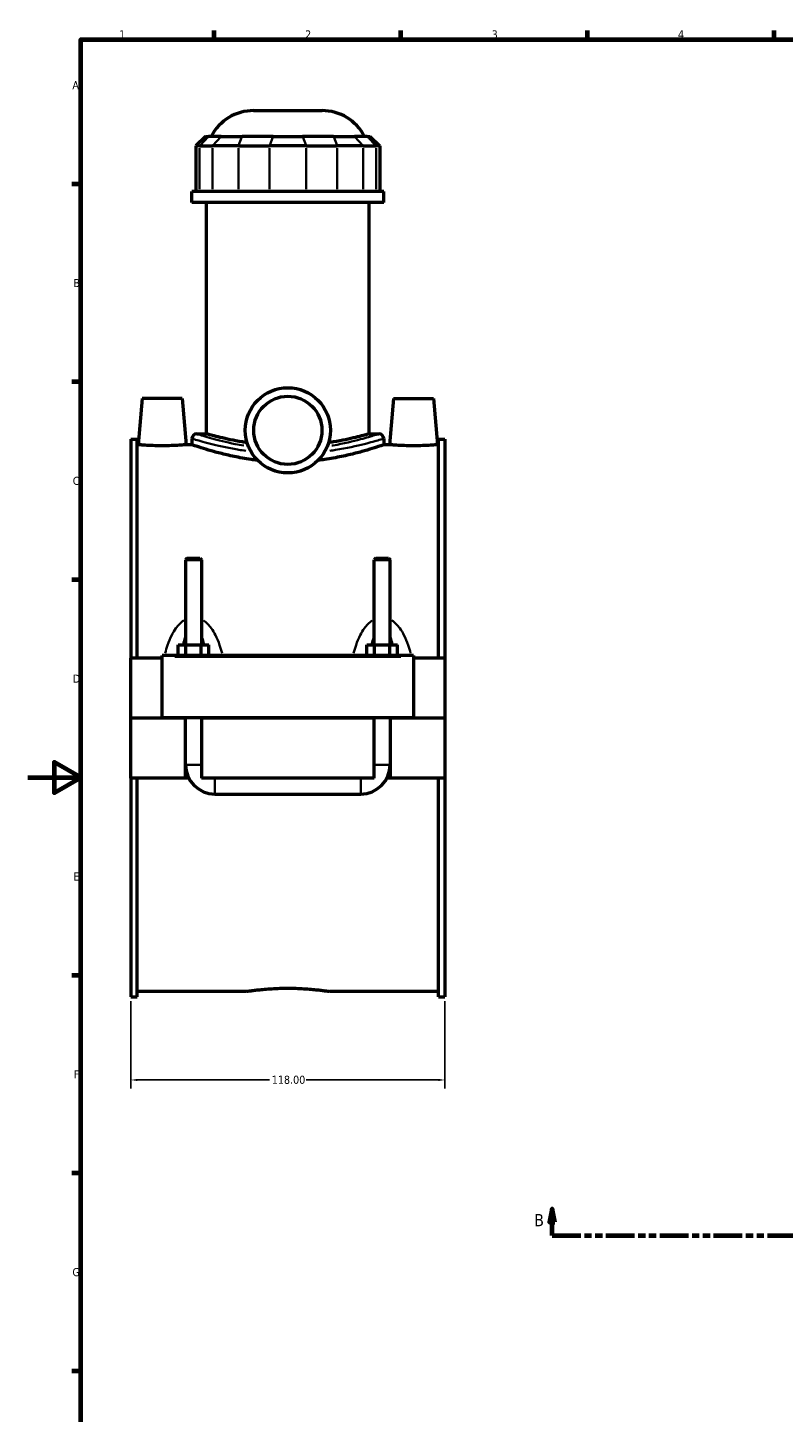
# Model space of a CAD drawing. Header units: millimetres. Extents: x 0 to 898, y -421 to 997.
# Tile 3 of 6: x 0 to 284, y 59 to 578. Entities that reach past the tile are written whole.
import ezdxf

# ---------------------------------------------------------------- set-up
doc = ezdxf.new("R2010")
doc.units = ezdxf.units.MM
doc.linetypes.add('DOUBLE_DASH_CHAIN', pattern=[1.2403, 0.6614, -0.0827, 0.1654, -0.0827, 0.1654, -0.0827])
for name, color, linetype, lineweight in [('Border (ANSI)', 7, 'Continuous', 70), ('Dimension (ANSI)', 7, 'Continuous', 25), ('Section Line (ANSI)', 7, 'DOUBLE_DASH_CHAIN', 70), ('Visible (ANSI)', 7, 'Continuous', 50), ('Visible Narrow (ANSI)', 7, 'Continuous', 35)]:
    doc.layers.add(name, color=color, linetype=linetype, lineweight=lineweight)
doc.styles.add('Label Text (ANSI)', font='tahoma.ttf')
doc.styles.add('Note Text (ANSI)', font='tahoma.ttf')
doc.dimstyles.new('Default - mm (ANSI)', dxfattribs={"dimtxt": 3.048, "dimasz": 2.5, "dimexe": 3.175, "dimexo": 1.6002, "dimgap": 0.8, "dimtad": 0, "dimtoh": 1, "dimrnd": 1e-08, "dimzin": 4, "dimdsep": 46, "dimtxsty": 'Note Text (ANSI)', "dimcen": 0.09, "dimdle": 10, "dimclrd": 256, "dimclre": 256, "dimclrt": 230, "dimadec": 1, "dimazin": 1, "dimtfac": 1, "dimtofl": 0, "dimtmove": 0, "dimatfit": 3, "dimfxl": 1, "dimtolj": 1, "dimtzin": 4, "dimlwd": -1, "dimlwe": -1, "dimarcsym": 0})

# ---------------------------------------------------------------- blocks, each defined once
blk = doc.blocks.new('Borders Default Border')
at = {"layer": 'Border (ANSI)'}
for p, q in [((70.08, 574), (70.08, 577.45)), ((140.17, 574), (140.17, 577.45)), ((210.25, 574), (210.25, 577.45)), ((280.33, 574), (280.33, 577.45)), ((20, 519.75), (16.55, 519.75)), ((20, 445.5), (16.55, 445.5)), ((20, 371.25), (16.55, 371.25)), ((20, 222.75), (16.55, 222.75)), ((20, 148.5), (16.55, 148.5)), ((20, 74.25), (16.55, 74.25))]:
    blk.add_line(p, q, dxfattribs=at)
at = {"layer": 'Border (ANSI)', "flags": 128}
for points in [[(20, 20), (20, 574), (821, 574), (821, 20), (20, 20)], [(0, 297), (20, 297), (10, 302.77), (10, 291.23), (20, 297)]]:
    blk.add_lwpolyline(points, dxfattribs=at)
at = {"layer": 'Border (ANSI)', "color": 230, "true_color": 0xff0080, "char_height": 3.05, "attachment_point": 7, "style": 'Note Text (ANSI)'}
for s, insert in [('1', (34.35, 574.4)), ('2', (104.2, 574.4)), ('3', (174.26, 574.34)), ('4', (244.23, 574.4)), ('A', (16.78, 555.35)), ('B', (17.15, 481.1)), ('C', (16.95, 406.8)), ('D', (16.96, 332.6)), ('E', (17.21, 258.35)), ('F', (17.29, 184.1)), ('G', (16.81, 109.79))]:
    blk.add_mtext(s, dxfattribs=dict(at, insert=insert))
blk = doc.blocks.new('2dTransSection0')
at = {"layer": 'Section Line (ANSI)', "linetype": 'Continuous'}
for p, q in [((196.96, 135.1), (195.96, 130.1)), ((195.96, 130.1), (197.96, 130.1)), ((196.96, 130.1), (196.96, 135.1)), ((197.96, 130.1), (196.96, 135.1)), ((196.96, 125.1), (196.96, 130.1)), ((571.55, 135.1), (570.55, 130.1)), ((570.55, 130.1), (572.55, 130.1)), ((571.55, 130.1), (571.55, 135.1)), ((572.55, 130.1), (571.55, 135.1)), ((571.55, 125.1), (571.55, 130.1)), ((196.96, 125.1), (207.58, 125.1)), ((560.94, 125.1), (571.55, 125.1))]:
    blk.add_line(p, q, dxfattribs=at)
at = {"layer": 'Section Line (ANSI)', "linetype": 'DOUBLE_DASH_CHAIN', "ltscale": 16.303146}
blk.add_line((196.96, 125.1), (571.55, 125.1), dxfattribs=at)
at = {"layer": 'Section Line (ANSI)', "linetype": 'Continuous', "flags": 128}
for points in [[(197.96, 130.1), (196.96, 135.1), (195.96, 130.1), (197.96, 130.1)], [(572.55, 130.1), (571.55, 135.1), (570.55, 130.1), (572.55, 130.1)]]:
    blk.add_lwpolyline(points, dxfattribs=at)
at = {"layer": 'Section Line (ANSI)'}
for points in [[(197.96, 130.1), (196.96, 135.1), (195.96, 130.1), (197.96, 130.1)], [(572.55, 130.1), (571.55, 135.1), (570.55, 130.1), (572.55, 130.1)]]:
    blk.add_solid(points, dxfattribs=at)
at = {"layer": 'Section Line (ANSI)', "char_height": 4.57, "attachment_point": 7, "style": 'Label Text (ANSI)'}
for insert in [(190.21, 128.6), (575.51, 128.6)]:
    blk.add_mtext('B', dxfattribs=dict(at, insert=insert))
blk = doc.blocks.new('*D8')
at = {"layer": 'Defpoints', "color": 0, "transparency": 16777216}
for p in [(38.72, 214.68), (156.72, 214.68), (156.72, 183.5)]:
    blk.add_point(p, dxfattribs=at)
at = {"layer": 'Dimension (ANSI)', "transparency": 16777216}
for p, q in [((38.72, 213.08), (38.72, 180.33)), ((156.72, 213.08), (156.72, 180.33)), ((41.22, 183.5), (90.88, 183.5)), ((154.22, 183.5), (104.56, 183.5))]:
    blk.add_line(p, q, dxfattribs=at)
for points in [[(41.22, 183.92), (41.22, 183.09), (38.72, 183.5)], [(154.22, 183.92), (154.22, 183.09), (156.72, 183.5)]]:
    blk.add_solid(points, dxfattribs=at)
at = {"layer": 'Dimension (ANSI)', "color": 230, "true_color": 0xff0080, "transparency": 16777216, "insert": (91.68, 185.1), "char_height": 3.048, "attachment_point": 1, "style": 'Note Text (ANSI)'}
blk.add_mtext('\\A1;118.00', dxfattribs=at)

msp = doc.modelspace()

# ---------------------------------------------------------------- linework, layer by layer
at = {"layer": 'Visible (ANSI)'}
for p, q in [((84.867, 547.333), (110.564, 547.333)), ((66.798, 537.673), (63.198, 534.073)), ((66.798, 537.673), (67.894, 537.673)), ((72.732, 537.673), (67.894, 537.673)), ((72.732, 537.673), (80.525, 537.673)), ((92.205, 537.673), (80.525, 537.673)), ((92.205, 537.673), (103.226, 537.673)), ((114.905, 537.673), (103.226, 537.673)), ((114.905, 537.673), (122.698, 537.673)), ((127.536, 537.673), (122.698, 537.673)), ((127.536, 537.673), (128.632, 537.673)), ((128.632, 537.673), (132.232, 534.073)), ((64.569, 534.073), (63.198, 534.073)), ((63.198, 534.073), (63.198, 516.973)), ((64.569, 534.073), (69.406, 534.073)), ((79.148, 534.073), (69.406, 534.073)), ((79.148, 534.073), (90.827, 534.073)), ((104.604, 534.073), (90.827, 534.073)), ((104.604, 534.073), (116.283, 534.073)), ((126.024, 534.073), (116.283, 534.073)), ((126.024, 534.073), (130.862, 534.073)), ((132.232, 534.073), (130.862, 534.073)), ((132.232, 534.073), (132.232, 516.973)), ((133.715, 516.973), (61.715, 516.973)), ((61.715, 512.833), (61.715, 516.973)), ((133.715, 512.833), (133.715, 516.973)), ((133.715, 512.833), (61.715, 512.833)), ((67.115, 426.037), (67.115, 512.833)), ((128.315, 426.037), (128.315, 512.833)), ((43.015, 439.333), (41.493, 421.933)), ((58.015, 439.333), (43.015, 439.333)), ((58.015, 439.333), (59.538, 421.933)), ((137.415, 439.333), (135.893, 421.933)), ((137.415, 439.333), (152.415, 439.333)), ((152.415, 439.333), (153.938, 421.933)), ((38.715, 423.985), (38.715, 341.833)), ((38.715, 423.985), (41.075, 423.985)), ((41.075, 341.833), (41.075, 423.985)), ((41.493, 421.933), (41.075, 421.933)), ((61.715, 421.933), (59.538, 421.933)), ((61.715, 424.237), (61.715, 421.933)), ((63.515, 426.037), (67.115, 426.037)), ((128.315, 426.037), (131.915, 426.037)), ((133.715, 424.237), (133.715, 421.933)), ((135.893, 421.933), (133.715, 421.933)), ((154.355, 421.933), (153.938, 421.933)), ((154.355, 341.833), (154.355, 423.985)), ((154.355, 423.985), (156.715, 423.985)), ((156.715, 423.985), (156.715, 341.833)), ((59.915, 379.383), (59.315, 378.783)), ((59.915, 379.383), (64.715, 379.383)), ((64.715, 379.383), (65.315, 378.783)), ((130.715, 379.383), (130.115, 378.783)), ((130.715, 379.383), (135.515, 379.383)), ((135.515, 379.383), (136.115, 378.783)), ((65.315, 378.783), (59.315, 378.783)), ((59.315, 378.783), (59.315, 346.833)), ((65.315, 378.783), (65.315, 346.833)), ((136.115, 378.783), (130.115, 378.783)), ((130.115, 346.833), (130.115, 378.783)), ((136.115, 346.833), (136.115, 378.783)), ((56.542, 342.833), (56.542, 346.833)), ((56.542, 346.833), (59.429, 346.833)), ((59.429, 342.833), (59.429, 346.833)), ((59.429, 346.833), (65.202, 346.833)), ((65.202, 342.833), (65.202, 346.833)), ((65.202, 346.833), (68.089, 346.833)), ((68.089, 342.833), (68.089, 346.833)), ((127.342, 346.833), (130.229, 346.833)), ((127.342, 342.833), (127.342, 346.833)), ((130.229, 342.833), (130.229, 346.833)), ((130.229, 346.833), (136.002, 346.833)), ((136.002, 342.833), (136.002, 346.833)), ((136.002, 346.833), (138.889, 346.833)), ((138.889, 342.833), (138.889, 346.833)), ((50.515, 341.833), (38.715, 341.833)), ((38.715, 319.383), (38.715, 341.833)), ((50.515, 342.333), (50.515, 342.833)), ((144.915, 342.833), (50.515, 342.833)), ((50.515, 319.383), (50.515, 342.333)), ((144.915, 342.833), (144.915, 342.333)), ((144.915, 342.333), (144.915, 319.383)), ((156.715, 341.833), (144.915, 341.833)), ((156.715, 341.833), (156.715, 319.383)), ((38.715, 319.383), (50.515, 319.383)), ((38.715, 296.833), (38.715, 319.283)), ((59.315, 319.283), (38.715, 319.283)), ((144.915, 319.383), (50.515, 319.383)), ((59.315, 319.383), (59.315, 319.283)), ((59.315, 296.833), (59.315, 319.283)), ((65.315, 319.383), (65.315, 319.283)), ((65.315, 319.283), (65.315, 296.833)), ((130.115, 319.283), (65.315, 319.283)), ((130.115, 319.283), (130.115, 319.383)), ((130.115, 296.833), (130.115, 319.283)), ((136.115, 319.283), (136.115, 319.383)), ((136.115, 319.283), (136.115, 296.833)), ((156.715, 319.283), (136.115, 319.283)), ((144.915, 319.383), (156.715, 319.383)), ((156.715, 319.283), (156.715, 296.833)), ((59.315, 296.833), (38.715, 296.833)), ((38.715, 296.833), (38.715, 214.681)), ((41.075, 214.681), (41.075, 296.833)), ((60.517, 296.833), (59.315, 296.833)), ((130.115, 296.833), (65.315, 296.833)), ((136.115, 296.833), (134.913, 296.833)), ((156.715, 296.833), (136.115, 296.833)), ((154.355, 214.681), (154.355, 296.833)), ((156.715, 296.833), (156.715, 214.681)), ((70.315, 290.833), (125.115, 290.833)), ((38.715, 214.681), (41.075, 214.681)), ((82.035, 216.733), (41.075, 216.733)), ((154.355, 216.733), (113.395, 216.733)), ((154.355, 214.681), (156.715, 214.681))]:
    msp.add_line(p, q, dxfattribs=at)
for radius in [16, 12.8]:
    msp.add_circle((97.715, 427.333), radius, dxfattribs=at)
for centre, radius, start, end in [((84.867, 529.333), 18, 90, 152.39759), ((110.564, 529.333), 18, 27.60241, 90), ((63.515, 424.237), 1.8, 90, 180), ((131.915, 424.237), 1.8, 0, 90), ((70.315, 301.833), 11, 180, 270), ((125.115, 301.833), 11, 270, 0)]:
    msp.add_arc(centre, radius, start, end, dxfattribs=at)
for points, knots in [([(50.515, 421.533), (49.379, 421.533), (48.168, 421.554), (45.943, 421.63), (44.928, 421.683), (43.329, 421.784), (42.636, 421.837), (41.719, 421.913), (41.493, 421.933), (41.493, 421.933)], [2.7256731, 2.7256731, 2.7256731, 2.7256731, 3.0665339, 3.0665339, 3.4073947, 3.4073947, 3.7479522, 3.7479522, 4.0885096, 4.0885096, 4.0885096, 4.0885096]), ([(59.538, 421.933), (59.538, 421.933), (59.312, 421.913), (58.394, 421.837), (57.702, 421.784), (56.102, 421.683), (55.088, 421.63), (52.863, 421.554), (51.651, 421.533), (50.515, 421.533)], [6.8141826, 6.8141826, 6.8141826, 6.8141826, 7.1547401, 7.1547401, 7.4952975, 7.4952975, 7.8361583, 7.8361583, 8.1770192, 8.1770192, 8.1770192, 8.1770192]), ([(86.34, 416.081), (85.511, 416.179), (84.691, 416.286), (81.671, 416.716), (79.553, 417.093), (75.641, 417.895), (73.847, 418.319), (70.673, 419.132), (69.18, 419.55), (66.544, 420.333), (65.399, 420.696), (63.556, 421.298), (62.856, 421.538), (61.936, 421.855), (61.715, 421.933), (61.715, 421.933)], [1.1197798, 1.1197798, 1.1197798, 1.1197798, 1.3691663, 1.3691663, 2.0537495, 2.0537495, 2.7383326, 2.7383326, 3.4225212, 3.4225212, 4.1067097, 4.1067097, 4.7908982, 4.7908982, 5.4750868, 5.4750868, 5.4750868, 5.4750868]), ([(82.402, 422.696), (81.794, 422.786), (81.201, 422.879), (78.959, 423.249), (77.43, 423.54), (74.726, 424.101), (73.455, 424.389), (71.212, 424.93), (70.239, 425.181), (68.675, 425.598), (68.081, 425.764), (67.301, 425.984), (67.115, 426.037), (67.115, 426.037)], [1.5388527, 1.5388527, 1.5388527, 1.5388527, 1.7397924, 1.7397924, 2.3197232, 2.3197232, 2.8995109, 2.8995109, 3.4792985, 3.4792985, 4.0590862, 4.0590862, 4.6388738, 4.6388738, 4.6388738, 4.6388738]), ([(133.715, 421.933), (133.715, 421.933), (133.495, 421.855), (132.574, 421.538), (131.874, 421.298), (130.031, 420.696), (128.887, 420.333), (126.25, 419.55), (124.758, 419.132), (121.583, 418.319), (119.789, 417.895), (115.878, 417.093), (113.76, 416.716), (110.739, 416.286), (109.919, 416.179), (109.09, 416.081)], [16.4252604, 16.4252604, 16.4252604, 16.4252604, 17.1094489, 17.1094489, 17.7936374, 17.7936374, 18.477826, 18.477826, 19.1620145, 19.1620145, 19.8465977, 19.8465977, 20.5311808, 20.5311808, 20.7805673, 20.7805673, 20.7805673, 20.7805673]), ([(128.315, 426.037), (128.315, 426.037), (128.129, 425.984), (127.349, 425.764), (126.756, 425.598), (125.191, 425.181), (124.219, 424.93), (121.976, 424.389), (120.705, 424.101), (118, 423.54), (116.472, 423.249), (114.23, 422.879), (113.636, 422.786), (113.029, 422.696)], [13.9166215, 13.9166215, 13.9166215, 13.9166215, 14.4964092, 14.4964092, 15.0761968, 15.0761968, 15.6559845, 15.6559845, 16.2357721, 16.2357721, 16.8157029, 16.8157029, 17.0166426, 17.0166426, 17.0166426, 17.0166426]), ([(144.915, 421.533), (143.779, 421.533), (142.568, 421.554), (140.343, 421.63), (139.328, 421.683), (137.729, 421.784), (137.036, 421.837), (136.119, 421.913), (135.893, 421.933), (135.893, 421.933)], [0, 0, 0, 0, 0.3408608, 0.3408608, 0.6817217, 0.6817217, 1.0222791, 1.0222791, 1.3628365, 1.3628365, 1.3628365, 1.3628365]), ([(153.938, 421.933), (153.938, 421.933), (153.712, 421.913), (152.794, 421.837), (152.102, 421.784), (150.502, 421.683), (149.488, 421.63), (147.263, 421.554), (146.051, 421.533), (144.915, 421.533)], [4.0885096, 4.0885096, 4.0885096, 4.0885096, 4.429067, 4.429067, 4.7696244, 4.7696244, 5.1104853, 5.1104853, 5.4513461, 5.4513461, 5.4513461, 5.4513461]), ([(82.035, 216.733), (82.035, 216.733), (82.13, 216.748), (82.527, 216.808), (82.83, 216.853), (83.631, 216.966), (84.129, 217.034), (85.28, 217.181), (85.933, 217.259), (87.323, 217.41), (88.109, 217.488), (89.82, 217.635), (90.745, 217.704), (92.676, 217.818), (93.683, 217.864), (95.71, 217.924), (96.729, 217.939), (97.715, 217.939)], [7.0997013, 7.0997013, 7.0997013, 7.0997013, 7.3955194, 7.3955194, 7.6913375, 7.6913375, 7.9871556, 7.9871556, 8.2829737, 8.2829737, 8.5787973, 8.5787973, 8.874621, 8.874621, 9.1704447, 9.1704447, 9.4662684, 9.4662684, 9.4662684, 9.4662684]), ([(97.715, 217.939), (98.701, 217.939), (99.721, 217.924), (101.747, 217.864), (102.754, 217.818), (104.686, 217.704), (105.611, 217.635), (107.322, 217.488), (108.108, 217.41), (109.498, 217.259), (110.151, 217.181), (111.301, 217.034), (111.8, 216.966), (112.6, 216.853), (112.903, 216.808), (113.301, 216.748), (113.395, 216.733), (113.395, 216.733)], [0, 0, 0, 0, 0.2958237, 0.2958237, 0.5916473, 0.5916473, 0.887471, 0.887471, 1.1832947, 1.1832947, 1.4791128, 1.4791128, 1.7749309, 1.7749309, 2.070749, 2.070749, 2.3665671, 2.3665671, 2.3665671, 2.3665671])]:
    msp.add_open_spline(points, degree=3, knots=knots, dxfattribs=at)
at = {"layer": 'Visible Narrow (ANSI)'}
for p, q in [((67.728, 537.493), (64.735, 534.253)), ((72.566, 537.493), (69.573, 534.253)), ((80.457, 537.493), (79.217, 534.253)), ((92.136, 537.493), (90.896, 534.253)), ((103.295, 537.493), (104.535, 534.253)), ((114.974, 537.493), (116.214, 534.253)), ((122.865, 537.493), (125.858, 534.253)), ((127.702, 537.493), (130.696, 534.253)), ((64.569, 517.828), (64.569, 533.218)), ((69.406, 533.218), (69.406, 517.828)), ((79.148, 517.828), (79.148, 533.218)), ((90.827, 533.218), (90.827, 517.828)), ((104.604, 517.828), (104.604, 533.218)), ((116.283, 533.218), (116.283, 517.828)), ((126.024, 517.828), (126.024, 533.218)), ((130.862, 533.218), (130.862, 517.828)), ((55.235, 342.333), (140.195, 342.333)), ((59.352, 301.833), (65.278, 301.833)), ((136.078, 301.833), (130.152, 301.833)), ((70.315, 290.87), (70.315, 296.796)), ((125.115, 290.87), (125.115, 296.796))]:
    msp.add_line(p, q, dxfattribs=at)
for points, knots in [([(61.78, 424.216), (61.861, 424.192), (62.02, 424.143), (63.109, 423.811), (64.967, 423.242), (70.122, 421.887), (73.285, 421.128), (78.515, 420.159), (80.175, 419.883), (81.906, 419.637)], [-16.2081668, -16.2081668, -16.2081668, -16.2081668, -15.8120768, -15.8120768, -14.3887902, -14.3887902, -13.0805085, -13.0805085, -12.5199731, -12.5199731, -12.5199731, -12.5199731]), ([(81.181, 421.6), (80.079, 421.784), (79.011, 421.981), (74.506, 422.875), (71.501, 423.647), (66.605, 425.025), (64.839, 425.603), (63.799, 425.943), (63.647, 425.993), (63.572, 426.018)], [12.6943675, 12.6943675, 12.6943675, 12.6943675, 13.0805085, 13.0805085, 14.3887902, 14.3887902, 15.8120768, 15.8120768, 16.2173455, 16.2173455, 16.2173455, 16.2173455]), ([(113.525, 419.637), (114.232, 419.737), (114.927, 419.843), (119.819, 420.628), (123.513, 421.454), (128.864, 422.803), (130.759, 423.35), (132.915, 423.989), (133.47, 424.16), (133.65, 424.216)], [-31.2482055, -31.2482055, -31.2482055, -31.2482055, -31.0192175, -31.0192175, -29.6060973, -29.6060973, -28.4292083, -28.4292083, -27.5600064, -27.5600064, -27.5600064, -27.5600064]), ([(131.859, 426.017), (131.694, 425.962), (131.164, 425.787), (129.106, 425.134), (127.307, 424.578), (122.224, 423.207), (118.713, 422.366), (114.56, 421.652), (114.405, 421.626), (114.249, 421.6)], [27.5508277, 27.5508277, 27.5508277, 27.5508277, 28.4292083, 28.4292083, 29.6060973, 29.6060973, 31.0192175, 31.0192175, 31.0738104, 31.0738104, 31.0738104, 31.0738104]), ([(58.639, 356.012), (58.037, 355.617), (57.484, 355.147), (56.506, 354.146), (56.075, 353.623), (55.079, 352.246), (54.557, 351.359), (53.488, 349.24), (52.978, 347.984), (52.193, 345.694), (51.89, 344.672), (51.619, 343.637)], [-2.3056687, -2.3056687, -2.3056687, -2.3056687, -2.0912909, -2.0912909, -1.8920596, -1.8920596, -1.5929208, -1.5929208, -1.2040403, -1.2040403, -0.9010752, -0.9010752, -0.9010752, -0.9010752]), ([(73.011, 343.637), (72.741, 344.672), (72.438, 345.694), (71.652, 347.984), (71.143, 349.24), (70.073, 351.359), (69.551, 352.246), (68.556, 353.623), (68.125, 354.146), (67.147, 355.147), (66.594, 355.617), (65.992, 356.012)], [-4.4907948, -4.4907948, -4.4907948, -4.4907948, -4.1878297, -4.1878297, -3.7989492, -3.7989492, -3.4998104, -3.4998104, -3.3005791, -3.3005791, -3.0862013, -3.0862013, -3.0862013, -3.0862013]), ([(129.439, 356.012), (128.837, 355.617), (128.284, 355.147), (127.306, 354.146), (126.875, 353.623), (125.879, 352.246), (125.357, 351.359), (124.287, 349.24), (123.778, 347.984), (122.993, 345.694), (122.69, 344.672), (122.419, 343.637)], [-2.30634, -2.30634, -2.30634, -2.30634, -2.0919614, -2.0919614, -1.8927285, -1.8927285, -1.5935881, -1.5935881, -1.2047056, -1.2047056, -0.9017465, -0.9017465, -0.9017465, -0.9017465]), ([(143.811, 343.637), (143.541, 344.672), (143.238, 345.694), (142.452, 347.984), (141.943, 349.24), (140.873, 351.359), (140.351, 352.246), (139.356, 353.623), (138.925, 354.146), (137.947, 355.147), (137.394, 355.617), (136.792, 356.012)], [-4.4914661, -4.4914661, -4.4914661, -4.4914661, -4.188507, -4.188507, -3.7996246, -3.7996246, -3.5004842, -3.5004842, -3.3012513, -3.3012513, -3.0868726, -3.0868726, -3.0868726, -3.0868726]), ([(58.409, 347.009), (58.463, 347.245), (58.519, 347.478), (58.779, 348.511), (59.004, 349.284), (59.26, 350.007)], [1.51068866, 1.51068866, 1.51068866, 1.51068866, 1.5929208, 1.5929208, 1.87807199, 1.87807199, 1.87807199, 1.87807199]), ([(65.371, 350.007), (65.626, 349.284), (65.851, 348.511), (66.111, 347.478), (66.167, 347.245), (66.222, 347.009)], [3.51379801, 3.51379801, 3.51379801, 3.51379801, 3.79894921, 3.79894921, 3.88118134, 3.88118134, 3.88118134, 3.88118134]), ([(129.209, 347.009), (129.263, 347.245), (129.319, 347.478), (129.579, 348.511), (129.804, 349.284), (130.06, 350.007)], [1.51135997, 1.51135997, 1.51135997, 1.51135997, 1.59358808, 1.59358808, 1.87874331, 1.87874331, 1.87874331, 1.87874331]), ([(136.171, 350.007), (136.426, 349.284), (136.651, 348.511), (136.911, 347.478), (136.967, 347.245), (137.022, 347.009)], [3.51446933, 3.51446933, 3.51446933, 3.51446933, 3.79962455, 3.79962455, 3.88185266, 3.88185266, 3.88185266, 3.88185266])]:
    msp.add_open_spline(points, degree=3, knots=knots, dxfattribs=at)

# ---------------------------------------------------------------- block references
msp.add_blockref('Borders Default Border', (0, 0))
at = {"layer": 'Section Line (ANSI)'}
msp.add_blockref('2dTransSection0', (0, 0), dxfattribs=at)

# ---------------------------------------------------------------- dimensions: what is measured, and where the dimension line sits
at = {"layer": 'Dimension (ANSI)'}
dim = msp.add_linear_dim(base=(156.715, 183.504), p1=(38.715, 214.681), p2=(156.715, 214.681), dimstyle='Default - mm (ANSI)', override={"dimtoh": 0, "dimdec": 2, "dimtp": 0, "dimtm": 0, "dimtdec": 2, "dimatfit": 1}, dxfattribs=at)
dim.commit()
dim.dimension.update_dxf_attribs({"geometry": '*D8', "text_midpoint": (97.715, 183.504), "dimtype": 160})

doc.saveas('drawing.dxf')
